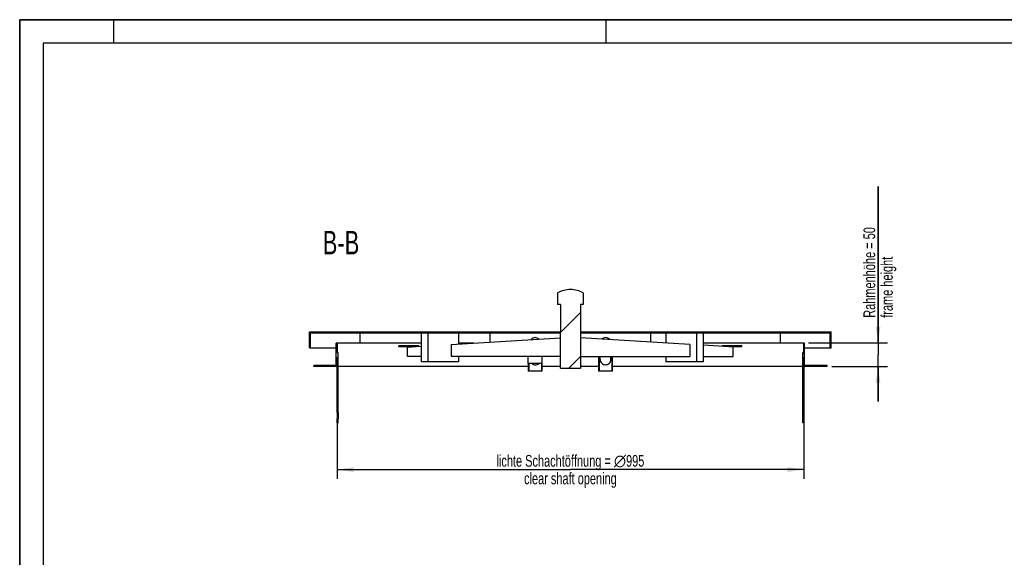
# Model space of a CAD drawing. Header units: millimetres. Extents: x 0 to 4200, y 0 to 2970.
# Tile 6 of 20: x 0 to 2100, y 1824 to 2970. Entities that reach past the tile are written whole.
import ezdxf

# ---------------------------------------------------------------- set-up
doc = ezdxf.new("R2010")
doc.units = ezdxf.units.MM
doc.header["$LTSCALE"] = 231
doc.layers.get('0').update_dxf_attribs({"linetype": 'CONTINUOUS'})
for name, color, linetype in [('005_AXIS', 7, 'CONTINUOUS'), ('050_DIMENSIONING', 7, 'CONTINUOUS'), ('053_NOTES', 7, 'CONTINUOUS')]:
    doc.layers.add(name, color=color, linetype=linetype)
doc.styles.get("Standard").update_dxf_attribs({"font": 'txt', "width": 0.7})
doc.dimstyles.new('DIMSTYLE_1', dxfattribs={"dimtxt": 25, "dimasz": 35, "dimexe": 2, "dimexo": 1, "dimtad": 1, "dimdec": 1, "dimtxsty": 'Standard', "dimblk": '_FILLED', "dimblk1": '_FILLED', "dimblk2": '_FILLED', "dimcen": 0.09, "dimazin": 2, "dimtp": 0.8, "dimtm": 0.8, "dimtfac": 1, "dimtdec": 1, "dimtofl": 0, "dimtmove": 0, "dimatfit": 3, "dimldrblk": '_FILLED', "dimfxl": 1, "dimtolj": 1, "dimarcsym": 0})
doc.dimstyles.new('DIMSTYLE_5', dxfattribs={"dimtxt": 25, "dimasz": 35, "dimexe": 2, "dimexo": 1, "dimtad": 1, "dimtxsty": 'Standard', "dimblk": '_FILLED', "dimblk1": '_FILLED', "dimblk2": '_FILLED', "dimcen": 0.09, "dimazin": 2, "dimtp": 0.3, "dimtm": 0.3, "dimtfac": 1, "dimtofl": 0, "dimtmove": 0, "dimatfit": 3, "dimldrblk": '_FILLED', "dimfxl": 1, "dimtolj": 1, "dimarcsym": 0})

# ---------------------------------------------------------------- blocks, each defined once
blk = doc.blocks.new('_FILLED')
at = {"color": 0, "linetype": 'ByBlock'}
blk.add_solid([(0, 0), (-1, 0.143), (-1, -0.143)], dxfattribs=at)
blk = doc.blocks.new('*D3')
at = {"layer": '050_DIMENSIONING', "color": 2, "linetype": 'Continuous', "transparency": 16777216}
for p, q in [((677.1, 2250.7), (677.1, 1990.7)), ((1672.1, 2250.7), (1672.1, 1990.7)), ((677.1, 2010.7), (1174.6, 2010.7)), ((1672.1, 2010.7), (1174.6, 2010.7))]:
    blk.add_line(p, q, dxfattribs=at)
at = {"layer": '050_DIMENSIONING', "color": 2, "linetype": 'Continuous', "transparency": 16777216, "xscale": 35, "yscale": 35, "zscale": 35, "rotation": 180}
blk.add_blockref('_FILLED', (677.1, 2010.7), dxfattribs=at)
at = {"layer": '050_DIMENSIONING', "color": 2, "linetype": 'Continuous', "transparency": 16777216, "xscale": 35, "yscale": 35, "zscale": 35}
blk.add_blockref('_FILLED', (1672.1, 2010.7), dxfattribs=at)
at = {"layer": '050_DIMENSIONING', "color": 2, "linetype": 'Continuous', "transparency": 16777216, "insert": (1174.6, 2041.9), "char_height": 25, "width": 744.107, "attachment_point": 2, "line_spacing_factor": 0.9}
blk.add_mtext('lichte Schachtöffnung = \\fgdt;{\\W1.0;{\\fgdt;n}}\\ftxt;995\\Pclear shaft opening', dxfattribs=at)
blk = doc.blocks.new('*D8')
at = {"layer": '050_DIMENSIONING', "color": 2, "linetype": 'Continuous', "transparency": 16777216}
for p, q in [((1830.8, 2280.7), (1830.8, 2614.5)), ((1830.8, 2614.5), (1830.8, 2255.7)), ((1682.1, 2280.7), (1850.8, 2280.7)), ((1830.8, 2155.7), (1830.8, 2255.7)), ((1732.1, 2230.7), (1850.8, 2230.7)), ((1830.8, 2230.7), (1830.8, 2155.7))]:
    blk.add_line(p, q, dxfattribs=at)
at = {"layer": '050_DIMENSIONING', "color": 2, "linetype": 'Continuous', "transparency": 16777216, "xscale": 35, "yscale": 35, "zscale": 35}
for p, rotation in [((1830.8, 2280.7), 270), ((1830.8, 2230.7), 90)]:
    blk.add_blockref('_FILLED', p, dxfattribs=dict(at, rotation=rotation))
at = {"layer": '050_DIMENSIONING', "color": 2, "linetype": 'Continuous', "transparency": 16777216, "insert": (1799.6, 2334.5), "char_height": 25, "width": 420, "attachment_point": 1, "rotation": 90, "line_spacing_factor": 0.9}
blk.add_mtext('Rahmenhöhe = 50\\Pframe height', dxfattribs=at)

msp = doc.modelspace()

# ---------------------------------------------------------------- hatches: boundary and pattern name
at = {"linetype": 'Continuous'}
h = msp.add_hatch(dxfattribs=at)
h.set_pattern_fill('ANSI31', color=2, style=0, pattern_type=2)
h.set_pattern_definition([(45, (1174.61, 2230.665), (-46.956, 46.956), [])])
edge = h.paths.add_edge_path()
edge.add_line((1674.11, 2280.665), (1672.11, 2280.665))
edge.add_line((1674.11, 2232.665), (1674.11, 2280.665))
edge.add_line((1700.61, 2232.665), (1674.11, 2232.665))
edge.add_line((1700.61, 2230.665), (1700.61, 2232.665))
edge.add_line((1700.61, 2230.665), (1672.11, 2230.665))
edge.add_line((1672.11, 2132.165), (1672.11, 2230.665))
edge.add_line((1672.11, 2132.165), (1670.11, 2132.165))
edge.add_line((1670.11, 2132.165), (1670.11, 2260.665))
edge.add_line((1672.11, 2260.665), (1670.11, 2260.665))
edge.add_line((1672.11, 2260.665), (1672.11, 2280.665))
edge = h.paths.add_edge_path()
edge.add_line((677.11, 2280.665), (675.11, 2280.665))
edge.add_line((677.11, 2280.665), (677.11, 2260.665))
edge.add_line((677.11, 2260.665), (679.11, 2260.665))
edge.add_line((679.11, 2132.165), (679.11, 2260.665))
edge.add_line((677.11, 2132.165), (679.11, 2132.165))
edge.add_line((677.11, 2132.165), (677.11, 2230.665))
edge.add_line((677.11, 2230.665), (648.61, 2230.665))
edge.add_line((648.61, 2230.665), (648.61, 2232.665))
edge.add_line((675.11, 2232.665), (648.61, 2232.665))
edge.add_line((675.11, 2232.665), (675.11, 2280.665))
edge = h.paths.add_edge_path()
edge.add_line((1722.11, 2232.665), (1713.61, 2232.665))
edge.add_line((1722.11, 2230.665), (1722.11, 2232.665))
edge.add_line((1722.11, 2230.665), (1713.61, 2230.665))
edge.add_line((1713.61, 2230.665), (1713.61, 2232.665))
edge = h.paths.add_edge_path()
edge.add_line((635.61, 2232.665), (627.11, 2232.665))
edge.add_line((635.61, 2230.665), (635.61, 2232.665))
edge.add_line((635.61, 2230.665), (627.11, 2230.665))
edge.add_line((627.11, 2230.665), (627.11, 2232.665))
edge = h.paths.add_edge_path()
edge.add_line((677.11, 2110.665), (677.11, 2119.165))
edge.add_line((677.11, 2119.165), (679.11, 2119.165))
edge.add_line((679.11, 2110.665), (679.11, 2119.165))
edge.add_line((677.11, 2110.665), (679.11, 2110.665))
edge = h.paths.add_edge_path()
edge.add_line((1672.11, 2110.665), (1672.11, 2119.165))
edge.add_line((1672.11, 2110.665), (1670.11, 2110.665))
edge.add_line((1670.11, 2110.665), (1670.11, 2119.165))
edge.add_line((1672.11, 2119.165), (1670.11, 2119.165))
edge = h.paths.add_edge_path()
edge.add_line((618.387, 2270.665), (620.49, 2270.665))
edge.add_line((618.387, 2270.665), (618.387, 2304.665))
edge.add_line((618.387, 2304.665), (1153.41, 2304.665))
edge.add_line((1153.41, 2362.665), (1153.41, 2304.665))
edge.add_line((1153.41, 2362.665), (1147.11, 2362.665))
edge.add_line((1147.11, 2387.665), (1147.11, 2362.665))
edge.add_arc((1174.61, 2337.167), 57.5, 90, 118.571878)
edge.add_arc((1174.61, 2337.167), 57.5, 421.428122, 450, ccw=False)
edge.add_line((1202.11, 2387.665), (1202.11, 2362.665))
edge.add_line((1202.11, 2362.665), (1195.81, 2362.665))
edge.add_line((1195.81, 2362.665), (1195.81, 2304.665))
edge.add_line((1195.81, 2304.665), (1730.834, 2304.665))
edge.add_line((1730.834, 2270.665), (1730.834, 2304.665))
edge.add_line((1728.731, 2270.665), (1730.834, 2270.665))
edge.add_line((1728.731, 2270.665), (1728.731, 2302.665))
edge.add_line((1195.81, 2302.665), (1728.731, 2302.665))
edge.add_line((1195.81, 2302.665), (1195.81, 2227.165))
edge.add_line((1153.41, 2227.165), (1195.81, 2227.165))
edge.add_line((1153.41, 2227.165), (1153.41, 2302.665))
edge.add_line((620.49, 2302.665), (1153.41, 2302.665))
edge.add_line((620.49, 2270.665), (620.49, 2302.665))

# ---------------------------------------------------------------- linework, layer by layer
at = {"color": 7, "linetype": 'Continuous'}
for p, q in [((0, 2970), (4200, 2970)), ((0, 0), (0, 2970)), ((1147.11, 2387.665), (1147.11, 2362.665)), ((1202.11, 2387.665), (1202.11, 2362.665)), ((1153.41, 2362.665), (1147.11, 2362.665)), ((1153.41, 2362.665), (1153.41, 2304.665)), ((1195.81, 2362.665), (1195.81, 2304.665)), ((1202.11, 2362.665), (1195.81, 2362.665)), ((618.387, 2304.665), (1153.41, 2304.665)), ((618.387, 2270.665), (618.387, 2304.665)), ((620.49, 2302.665), (1153.41, 2302.665)), ((620.49, 2270.665), (620.49, 2302.665)), ((726.317, 2280.665), (726.317, 2302.665)), ((856.412, 2302.665), (856.412, 2240.665)), ((870.555, 2302.665), (870.555, 2240.665)), ((920.052, 2277.72), (1153.41, 2291.8)), ((935.608, 2302.665), (935.608, 2278.659)), ((1003.378, 2282.748), (1003.378, 2302.665)), ((1153.41, 2227.165), (1153.41, 2302.665)), ((1195.81, 2304.665), (1730.834, 2304.665)), ((1195.81, 2302.665), (1195.81, 2227.165)), ((1195.81, 2302.665), (1728.731, 2302.665)), ((1429.169, 2277.72), (1195.81, 2291.8)), ((1345.843, 2282.748), (1345.843, 2302.665)), ((1378.257, 2302.665), (1378.257, 2280.792)), ((1443.311, 2302.665), (1443.311, 2240.665)), ((1457.453, 2302.665), (1457.453, 2240.665)), ((1622.903, 2280.665), (1622.903, 2302.665)), ((1728.731, 2270.665), (1728.731, 2302.665)), ((1730.834, 2270.665), (1730.834, 2304.665)), ((618.387, 2270.665), (620.49, 2270.665)), ((620.49, 2270.665), (675.11, 2270.665)), ((677.11, 2280.665), (675.11, 2280.665)), ((675.11, 2232.665), (675.11, 2280.665)), ((856.412, 2280.665), (677.11, 2280.665)), ((677.11, 2280.665), (677.11, 2260.665)), ((823.109, 2274.665), (808.967, 2274.665)), ((808.967, 2272.665), (808.967, 2274.665)), ((823.109, 2272.665), (808.967, 2272.665)), ((851.393, 2274.665), (823.109, 2274.665)), ((823.109, 2272.665), (823.109, 2274.665)), ((836.26, 2272.665), (823.109, 2272.665)), ((827.421, 2272.132), (836.26, 2272.665)), ((827.421, 2252.132), (827.421, 2272.132)), ((836.26, 2272.665), (856.412, 2273.881)), ((851.393, 2273.578), (851.393, 2274.665)), ((920.052, 2277.72), (920.052, 2252.132)), ((968.857, 2280.665), (935.608, 2280.665)), ((1429.169, 2277.72), (1429.169, 2252.132)), ((1672.11, 2280.665), (1457.453, 2280.665)), ((1512.961, 2272.665), (1457.453, 2276.014)), ((1526.112, 2274.665), (1497.827, 2274.665)), ((1497.827, 2273.578), (1497.827, 2274.665)), ((1526.112, 2272.665), (1512.961, 2272.665)), ((1521.8, 2272.132), (1512.961, 2272.665)), ((1521.8, 2252.132), (1521.8, 2272.132)), ((1540.254, 2274.665), (1526.112, 2274.665)), ((1526.112, 2272.665), (1526.112, 2274.665)), ((1540.254, 2272.665), (1526.112, 2272.665)), ((1540.254, 2272.665), (1540.254, 2274.665)), ((1674.11, 2280.665), (1672.11, 2280.665)), ((1672.11, 2260.665), (1672.11, 2280.665)), ((1674.11, 2232.665), (1674.11, 2280.665)), ((1674.11, 2270.665), (1728.731, 2270.665)), ((1728.731, 2270.665), (1730.834, 2270.665)), ((677.11, 2260.665), (679.11, 2260.665)), ((679.11, 2132.165), (679.11, 2260.665)), ((856.412, 2252.132), (827.421, 2252.132)), ((1153.41, 2252.132), (920.052, 2252.132)), ((935.608, 2252.132), (935.608, 2240.665)), ((1084.61, 2236.909), (1084.61, 2252.132)), ((1114.61, 2236.909), (1114.61, 2252.132)), ((1195.81, 2252.132), (1429.169, 2252.132)), ((1234.61, 2252.132), (1234.61, 2220.665)), ((1236.61, 2220.665), (1236.61, 2252.132)), ((1238.11, 2245.665), (1238.11, 2252.132)), ((1261.11, 2245.665), (1261.11, 2252.132)), ((1262.61, 2252.132), (1262.61, 2220.665)), ((1264.61, 2220.665), (1264.61, 2252.132)), ((1378.257, 2252.132), (1378.257, 2240.665)), ((1457.453, 2252.132), (1521.8, 2252.132)), ((1670.11, 2132.165), (1670.11, 2260.665)), ((1672.11, 2260.665), (1670.11, 2260.665)), ((635.61, 2232.665), (627.11, 2232.665)), ((627.11, 2230.665), (627.11, 2232.665)), ((635.61, 2230.665), (627.11, 2230.665)), ((642.11, 2232.665), (635.61, 2232.665)), ((635.61, 2230.665), (635.61, 2232.665)), ((642.11, 2230.665), (635.61, 2230.665)), ((648.61, 2232.665), (642.11, 2232.665)), ((648.61, 2230.665), (642.11, 2230.665)), ((675.11, 2232.665), (648.61, 2232.665)), ((648.61, 2230.665), (648.61, 2232.665)), ((677.11, 2230.665), (648.61, 2230.665)), ((677.11, 2132.165), (677.11, 2230.665)), ((870.555, 2240.665), (856.412, 2240.665)), ((935.608, 2240.665), (870.555, 2240.665)), ((1114.61, 2236.909), (1084.61, 2236.909)), ((1084.61, 2236.909), (1084.61, 2220.665)), ((1086.61, 2220.665), (1086.61, 2236.909)), ((1112.61, 2236.909), (1112.61, 2220.665)), ((1114.61, 2220.665), (1114.61, 2236.909)), ((1153.41, 2227.165), (1195.81, 2227.165)), ((1443.311, 2240.665), (1378.257, 2240.665)), ((1457.453, 2240.665), (1443.311, 2240.665)), ((1700.61, 2230.665), (1672.11, 2230.665)), ((1672.11, 2132.165), (1672.11, 2230.665)), ((1700.61, 2232.665), (1674.11, 2232.665)), ((1707.11, 2232.665), (1700.61, 2232.665)), ((1700.61, 2230.665), (1700.61, 2232.665)), ((1707.11, 2230.665), (1700.61, 2230.665)), ((1713.61, 2232.665), (1707.11, 2232.665)), ((1713.61, 2230.665), (1707.11, 2230.665)), ((1722.11, 2232.665), (1713.61, 2232.665)), ((1713.61, 2230.665), (1713.61, 2232.665)), ((1722.11, 2230.665), (1713.61, 2230.665)), ((1722.11, 2230.665), (1722.11, 2232.665)), ((1086.61, 2220.665), (1084.61, 2220.665)), ((1112.61, 2220.665), (1086.61, 2220.665)), ((1114.61, 2220.665), (1112.61, 2220.665)), ((1236.61, 2220.665), (1234.61, 2220.665)), ((1262.61, 2220.665), (1236.61, 2220.665)), ((1264.61, 2220.665), (1262.61, 2220.665)), ((677.11, 2132.165), (677.11, 2125.665)), ((677.11, 2132.165), (679.11, 2132.165)), ((677.11, 2125.665), (677.11, 2119.165)), ((679.11, 2132.165), (679.11, 2125.665)), ((679.11, 2125.665), (679.11, 2119.165)), ((1670.11, 2125.665), (1670.11, 2132.165)), ((1672.11, 2132.165), (1670.11, 2132.165)), ((1670.11, 2119.165), (1670.11, 2125.665)), ((1672.11, 2125.665), (1672.11, 2132.165)), ((1672.11, 2119.165), (1672.11, 2125.665)), ((677.11, 2110.665), (677.11, 2119.165)), ((677.11, 2119.165), (679.11, 2119.165)), ((677.11, 2110.665), (679.11, 2110.665)), ((679.11, 2110.665), (679.11, 2119.165)), ((1670.11, 2110.665), (1670.11, 2119.165)), ((1672.11, 2119.165), (1670.11, 2119.165)), ((1672.11, 2110.665), (1670.11, 2110.665)), ((1672.11, 2110.665), (1672.11, 2119.165))]:
    msp.add_line(p, q, dxfattribs=at)
at = {"color": 3, "linetype": 'Continuous'}
for p, q in [((0, 2970), (0, 0)), ((4200, 2970), (0, 2970)), ((200, 2970), (200, 2920)), ((1250, 2970), (1250, 2920))]:
    msp.add_line(p, q, dxfattribs=at)
at = {"color": 5, "linetype": 'Continuous'}
for p, q in [((50, 2920), (50, 50)), ((4150, 2920), (50, 2920))]:
    msp.add_line(p, q, dxfattribs=at)
at = {"color": 7, "linetype": 'Continuous'}
for centre, radius, start, end in [((1174.61, 2337.167), 57.5, 90, 118.571878), ((1174.61, 2337.167), 57.5, 61.428122, 90), ((1099.618, 2280.508), 11.556, 47.509229, 90.03584), ((1249.603, 2280.508), 11.556, 89.96416, 132.490771), ((1099.605, 2245.828), 11.562, 230.512933, 270.029091), ((1099.616, 2245.828), 11.562, 269.970909, 309.487067)]:
    msp.add_arc(centre, radius, start, end, dxfattribs=at)
for points, knots in [([(1099.61, 2292.064), (1097.959, 2292.064), (1094.622, 2291.344), (1091.9, 2289.28), (1090.831, 2288.027)], [0, 0, 0, 0, 0.50070396, 1, 1, 1, 1]), ([(1258.39, 2288.027), (1257.321, 2289.28), (1254.599, 2291.344), (1251.262, 2292.064), (1249.61, 2292.064)], [0, 0, 0, 0, 0.49929604, 1, 1, 1, 1]), ([(1238.11, 2245.665), (1238.11, 2244.182), (1238.711, 2241.179), (1241.274, 2237.39), (1245.096, 2234.857), (1248.115, 2234.266), (1249.61, 2234.266)], [0, 0, 0, 0, 0.24898164, 0.49856104, 0.74898336, 1, 1, 1, 1]), ([(1249.61, 2234.266), (1251.106, 2234.266), (1254.125, 2234.857), (1257.947, 2237.39), (1260.51, 2241.179), (1261.11, 2244.182), (1261.11, 2245.665)], [0, 0, 0, 0, 0.25101664, 0.50143896, 0.75101836, 1, 1, 1, 1])]:
    msp.add_open_spline(points, degree=3, knots=knots, dxfattribs=at)
at = {"layer": '005_AXIS', "color": 7, "linetype": 'Continuous'}
for p, q in [((791.576, 2230.665), (679.11, 2230.665)), ((802.672, 2230.665), (791.576, 2230.665)), ((804.576, 2230.665), (802.672, 2230.665)), ((1084.61, 2230.665), (804.576, 2230.665)), ((1153.41, 2230.665), (1114.61, 2230.665)), ((1234.61, 2230.665), (1195.81, 2230.665)), ((1544.645, 2230.665), (1264.61, 2230.665)), ((1546.549, 2230.665), (1544.645, 2230.665)), ((1557.645, 2230.665), (1546.549, 2230.665)), ((1670.11, 2230.665), (1557.645, 2230.665))]:
    msp.add_line(p, q, dxfattribs=at)

# ---------------------------------------------------------------- texts
at = {"layer": '053_NOTES', "color": 2, "linetype": 'Continuous', "insert": (724.316, 2519.667), "char_height": 50, "width": 171.42857, "attachment_point": 3, "line_spacing_factor": 0.9}
msp.add_mtext('B-B', dxfattribs=at)

# ---------------------------------------------------------------- dimensions: what is measured, and where the dimension line sits
at = {"layer": '050_DIMENSIONING', "color": 2, "linetype": 'Continuous'}
dim = msp.add_linear_dim(base=(1830.834, 2230.665), p1=(1681.11, 2280.665), p2=(1731.11, 2230.665), angle=270, text='Rahmenhöhe = <>\\Pframe height', dimstyle='DIMSTYLE_5', dxfattribs=at)
dim.commit()
dim.dimension.update_dxf_attribs({"geometry": '*D8', "text_midpoint": (1830.834, 2474.522), "dimtype": 160})
dim = msp.add_linear_dim(base=(1672.11, 2010.665), p1=(677.11, 2251.665), p2=(1672.11, 2251.665), text='lichte Schachtöffnung = %%c<>\\Pclear shaft opening', dimstyle='DIMSTYLE_1', dxfattribs=at)
dim.commit()
dim.dimension.update_dxf_attribs({"geometry": '*D3', "text_midpoint": (1174.61, 2010.665), "dimtype": 160})

doc.saveas('drawing.dxf')
